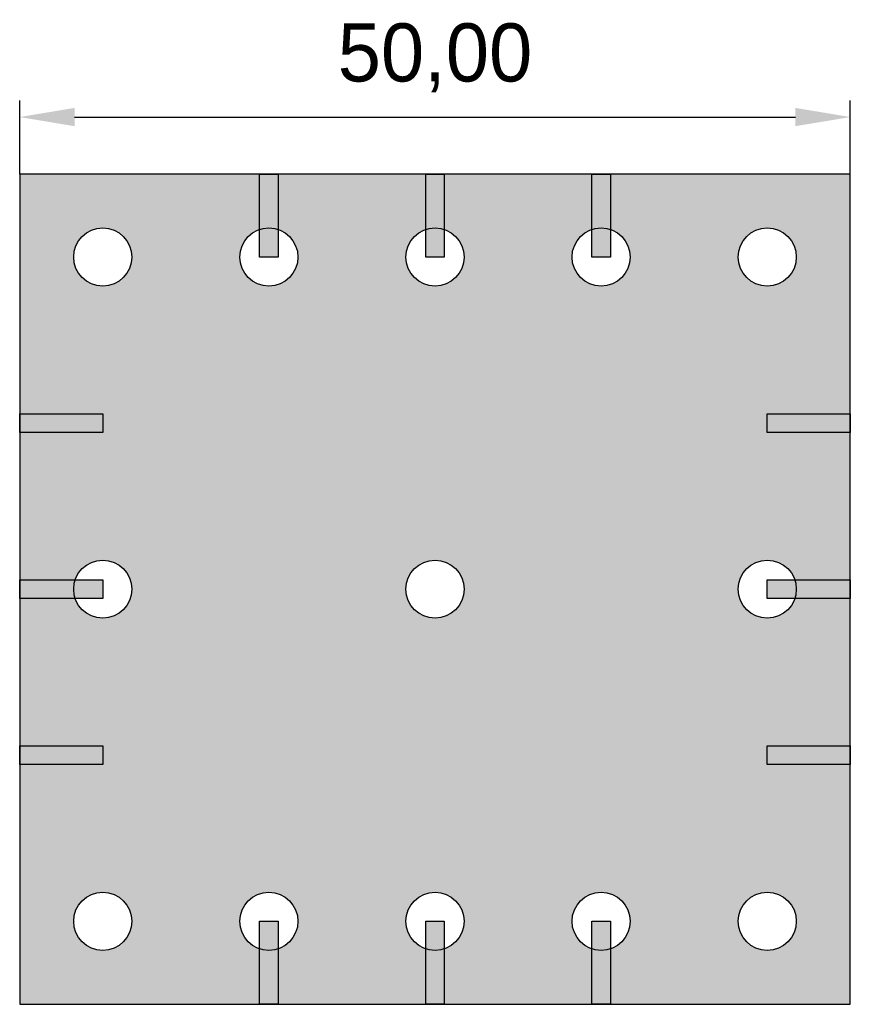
# Model space of a CAD drawing. Header units: millimetres. Extents: x -25 to 25, y -25 to 34.3.
import ezdxf

# ---------------------------------------------------------------- set-up
doc = ezdxf.new("R2010")
doc.units = ezdxf.units.MM
doc.header["$PDSIZE"] = -1
doc.layers.get('0').update_dxf_attribs({"color": 3})
doc.layers.add('cond', color=1, linetype='Continuous')
doc.dimstyles.new('ISO-25', dxfattribs={"dimtxt": 2.5, "dimasz": 2.5, "dimexe": 1.25, "dimexo": 0.625, "dimtad": 1, "dimtxsty": 'Standard', "dimcen": 2.5, "dimadec": 0, "dimazin": 0, "dimtfac": 1, "dimtmove": 0, "dimatfit": 3, "dimfxl": 1, "dimarcsym": 0})

# ---------------------------------------------------------------- blocks, each defined once
blk = doc.blocks.new('*D1')
at = {"color": 0, "lineweight": -2, "transparency": 16777216}
for p, q in [((-25, 25), (-25, 29.431)), ((25, 25), (25, 29.431)), ((-21.698, 28.431), (21.698, 28.431))]:
    blk.add_line(p, q, dxfattribs=at)
at = {"color": 0, "transparency": 16777216}
for points in [[(-21.698, 28.981), (-21.698, 27.881), (-25, 28.431)], [(21.698, 28.981), (21.698, 27.881), (25, 28.431)]]:
    blk.add_solid(points, dxfattribs=at)
at = {"layer": 'Defpoints', "color": 0, "transparency": 16777216}
for p in [(25, 28.431), (-25, 25), (25, 25)]:
    blk.add_point(p, dxfattribs=at)
at = {"color": 0, "transparency": 16777216, "insert": (0, 31.997), "char_height": 3.5, "attachment_point": 5}
blk.add_mtext('50,00', dxfattribs=at)

msp = doc.modelspace()

# ---------------------------------------------------------------- hatches: boundary and pattern name
at = {"true_color": 0x105689}
h = msp.add_hatch(color=146, dxfattribs=at)
h.dxf.hatch_style = 1
h.paths.add_polyline_path([(-25, 25), (-25, -25), (25, -25), (25, 25)])
h.paths.add_polyline_path([(-11.75, 20, -1), (-8.25, 20, -1)], flags=16)
h.paths.add_polyline_path([(-21.75, 20, -1), (-18.25, 20, -1)], flags=16)
h.paths.add_polyline_path([(-1.75, 20, -1), (1.75, 20, -1)], flags=16)
h.paths.add_polyline_path([(-18.25, 0, -1), (-21.75, 0, -1)], flags=16)
h.paths.add_polyline_path([(1.75, 0, -1), (-1.75, 0, -1)], flags=16)
h.paths.add_polyline_path([(8.25, 20, -1), (11.75, 20, -1)], flags=16)
h.paths.add_polyline_path([(18.25, 20, -1), (21.75, 20, -1)], flags=16)
h.paths.add_polyline_path([(-8.25, -20, -1), (-11.75, -20, -1)], flags=16)
h.paths.add_polyline_path([(-18.25, -20, -1), (-21.75, -20, -1)], flags=16)
h.paths.add_polyline_path([(21.75, 0, -1), (18.25, 0, -1)], flags=16)
h.paths.add_polyline_path([(1.75, -20, -1), (-1.75, -20, -1)], flags=16)
h.paths.add_polyline_path([(11.75, -20, -1), (8.25, -20, -1)], flags=16)
h.paths.add_polyline_path([(21.75, -20, -1), (18.25, -20, -1)], flags=16)
h = msp.add_hatch(color=1)
h.dxf.hatch_style = 1
h.paths.add_polyline_path([(-9.443315, 20), (-9.443315, 25), (-10.556685, 25), (-10.556685, 20)])
h = msp.add_hatch(color=1)
h.dxf.hatch_style = 1
h.paths.add_polyline_path([(0.556685, 20), (0.556685, 25), (-0.556685, 25), (-0.556685, 20)])
h = msp.add_hatch(color=1)
h.dxf.hatch_style = 1
h.paths.add_polyline_path([(0.556685, 20), (0.556685, 25), (-0.556685, 25), (-0.556685, 20)])
h = msp.add_hatch(color=1)
h.dxf.hatch_style = 1
h.paths.add_polyline_path([(0.556685, 20), (0.556685, 25), (-0.556685, 25), (-0.556685, 20)])
h = msp.add_hatch(color=1)
h.dxf.hatch_style = 1
h.paths.add_polyline_path([(0.556685, 20), (0.556685, 25), (-0.556685, 25), (-0.556685, 20)])
h = msp.add_hatch(color=1)
h.dxf.hatch_style = 1
h.paths.add_polyline_path([(10.556685, 20), (10.556685, 25), (9.443315, 25), (9.443315, 20)])
h = msp.add_hatch(color=1)
h.dxf.hatch_style = 1
h.paths.add_polyline_path([(-25, 9.443315), (-20, 9.443315), (-20, 10.556685), (-25, 10.556685)])
h = msp.add_hatch(color=1)
h.dxf.hatch_style = 1
h.paths.add_polyline_path([(20, 9.443315), (25, 9.443315), (25, 10.556685), (20, 10.556685)])
h = msp.add_hatch(color=1)
h.dxf.hatch_style = 1
h.paths.add_polyline_path([(-25, -0.556685), (-20, -0.556685), (-20, 0.556685), (-25, 0.556685)])
h = msp.add_hatch(color=1)
h.dxf.hatch_style = 1
h.paths.add_polyline_path([(-25, -0.556685), (-20, -0.556685), (-20, 0.556685), (-25, 0.556685)])
h = msp.add_hatch(color=1)
h.dxf.hatch_style = 1
h.paths.add_polyline_path([(-25, -0.556685), (-20, -0.556685), (-20, 0.556685), (-25, 0.556685)])
h = msp.add_hatch(color=1)
h.dxf.hatch_style = 1
h.paths.add_polyline_path([(-25, -0.556685), (-20, -0.556685), (-20, 0.556685), (-25, 0.556685)])
h = msp.add_hatch(color=1)
h.dxf.hatch_style = 1
h.paths.add_polyline_path([(20, -0.556685), (25, -0.556685), (25, 0.556685), (20, 0.556685)])
h = msp.add_hatch(color=1)
h.dxf.hatch_style = 1
h.paths.add_polyline_path([(20, -0.556685), (25, -0.556685), (25, 0.556685), (20, 0.556685)])
h = msp.add_hatch(color=1)
h.dxf.hatch_style = 1
h.paths.add_polyline_path([(20, -0.556685), (25, -0.556685), (25, 0.556685), (20, 0.556685)])
h = msp.add_hatch(color=1)
h.dxf.hatch_style = 1
h.paths.add_polyline_path([(20, -0.556685), (25, -0.556685), (25, 0.556685), (20, 0.556685)])
h = msp.add_hatch(color=1)
h.dxf.hatch_style = 1
h.paths.add_polyline_path([(-25, -10.556685), (-20, -10.556685), (-20, -9.443315), (-25, -9.443315)])
h = msp.add_hatch(color=1)
h.dxf.hatch_style = 1
h.paths.add_polyline_path([(20, -10.556685), (25, -10.556685), (25, -9.443315), (20, -9.443315)])
h = msp.add_hatch(color=1)
h.dxf.hatch_style = 1
h.paths.add_polyline_path([(-9.443315, -25), (-9.443315, -20), (-10.556685, -20), (-10.556685, -25)])
h = msp.add_hatch(color=1)
h.dxf.hatch_style = 1
h.paths.add_polyline_path([(0.556685, -25), (0.556685, -20), (-0.556685, -20), (-0.556685, -25)])
h = msp.add_hatch(color=1)
h.dxf.hatch_style = 1
h.paths.add_polyline_path([(0.556685, -25), (0.556685, -20), (-0.556685, -20), (-0.556685, -25)])
h = msp.add_hatch(color=1)
h.dxf.hatch_style = 1
h.paths.add_polyline_path([(0.556685, -25), (0.556685, -20), (-0.556685, -20), (-0.556685, -25)])
h = msp.add_hatch(color=1)
h.dxf.hatch_style = 1
h.paths.add_polyline_path([(0.556685, -25), (0.556685, -20), (-0.556685, -20), (-0.556685, -25)])
h = msp.add_hatch(color=1)
h.dxf.hatch_style = 1
h.paths.add_polyline_path([(10.556685, -25), (10.556685, -20), (9.443315, -20), (9.443315, -25)])

# ---------------------------------------------------------------- linework, layer by layer
at = {"color": 3, "linetype": 'Continuous', "lineweight": 25}
for p, q in [((25, 25), (-25, 25)), ((-25, 25), (-25, -25)), ((25, -25), (25, 25)), ((-25, -25), (25, -25))]:
    msp.add_line(p, q, dxfattribs=at)
for centre in [(-20, 20), (-10, 20), (0, 20), (10, 20), (20, 20), (-20, 0), (0, 0), (20, 0), (-20, -20), (-10, -20), (0, -20), (10, -20), (20, -20)]:
    msp.add_circle(centre, 1.75, dxfattribs=at)
at = {"layer": 'cond'}
for points in [[(-10.556685, 20), (-10.556685, 25), (-9.443315, 25), (-9.443315, 20)], [(-0.556685, 20), (-0.556685, 25), (0.556685, 25), (0.556685, 20)], [(-0.556685, 20), (-0.556685, 25), (0.556685, 25), (0.556685, 20)], [(-0.556685, 20), (-0.556685, 25), (0.556685, 25), (0.556685, 20)], [(-0.556685, 20), (-0.556685, 25), (0.556685, 25), (0.556685, 20)], [(9.443315, 20), (9.443315, 25), (10.556685, 25), (10.556685, 20)], [(-25, 10.556685), (-20, 10.556685), (-20, 9.443315), (-25, 9.443315)], [(20, 10.556685), (25, 10.556685), (25, 9.443315), (20, 9.443315)], [(-25, 0.556685), (-20, 0.556685), (-20, -0.556685), (-25, -0.556685)], [(-25, 0.556685), (-20, 0.556685), (-20, -0.556685), (-25, -0.556685)], [(-25, 0.556685), (-20, 0.556685), (-20, -0.556685), (-25, -0.556685)], [(-25, 0.556685), (-20, 0.556685), (-20, -0.556685), (-25, -0.556685)], [(20, 0.556685), (25, 0.556685), (25, -0.556685), (20, -0.556685)], [(20, 0.556685), (25, 0.556685), (25, -0.556685), (20, -0.556685)], [(20, 0.556685), (25, 0.556685), (25, -0.556685), (20, -0.556685)], [(20, 0.556685), (25, 0.556685), (25, -0.556685), (20, -0.556685)], [(-25, -9.443315), (-20, -9.443315), (-20, -10.556685), (-25, -10.556685)], [(20, -9.443315), (25, -9.443315), (25, -10.556685), (20, -10.556685)], [(-10.556685, -25), (-10.556685, -20), (-9.443315, -20), (-9.443315, -25)], [(-0.556685, -25), (-0.556685, -20), (0.556685, -20), (0.556685, -25)], [(-0.556685, -25), (-0.556685, -20), (0.556685, -20), (0.556685, -25)], [(-0.556685, -25), (-0.556685, -20), (0.556685, -20), (0.556685, -25)], [(-0.556685, -25), (-0.556685, -20), (0.556685, -20), (0.556685, -25)], [(9.443315, -25), (9.443315, -20), (10.556685, -20), (10.556685, -25)]]:
    msp.add_lwpolyline(points, close=True, dxfattribs=at)

# ---------------------------------------------------------------- dimensions: what is measured, and where the dimension line sits
at = {"color": 3}
dim = msp.add_linear_dim(base=(25, 28.430907), p1=(-25, 25), p2=(25, 25), dimstyle='ISO-25', override={"dimtxt": 3.5, "dimasz": 3.302, "dimexe": 1, "dimexo": 0, "dimgap": 1.524, "dimtih": 1, "dimtoh": 1, "dimzin": 1, "dimadec": 2, "dimtzin": 1}, dxfattribs=at)
dim.commit()
dim.dimension.update_dxf_attribs({"geometry": '*D1', "text_midpoint": (0, 31.996574)})

doc.saveas('drawing.dxf')
